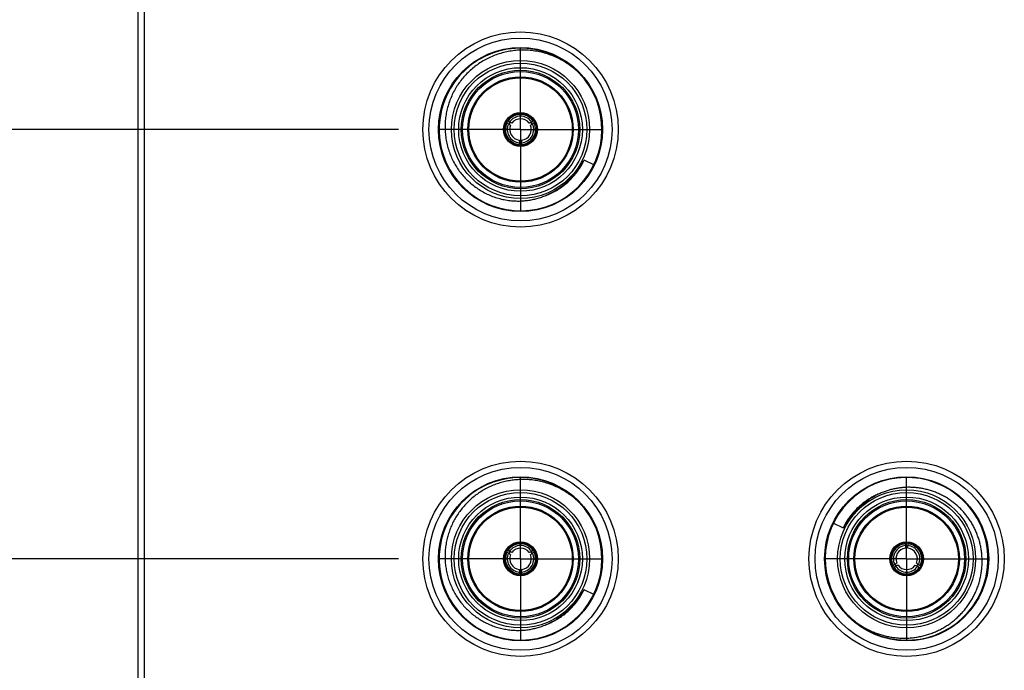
# Model space of a CAD drawing. Header units: inches. Extents: x 0.2 to 16.8, y 0.1 to 10.8.
# Tile 5 of 43: x 3.6 to 5.1, y 5.4 to 6.4. Entities that reach past the tile are written whole.
import ezdxf

# ---------------------------------------------------------------- set-up
doc = ezdxf.new("R2010")
doc.units = ezdxf.units.IN
doc.header["$LTSCALE"] = 0.935
doc.header["$MEASUREMENT"] = 0
doc.linetypes.add('CENTER', pattern=[0.6, 0.375, -0.075, 0.075, -0.075])
doc.layers.get('0').update_dxf_attribs({"linetype": 'CONTINUOUS'})
doc.layers.add('DEFAULT_1', color=7, linetype='CENTER')
doc.layers.add('DIMENSIONS', color=7, linetype='CONTINUOUS')
doc.styles.get("Standard").update_dxf_attribs({"font": 'txt', "width": 0.8})
doc.dimstyles.new('DIMSTYLE_1', dxfattribs={"dimtxt": 0.125, "dimasz": 0.18, "dimexe": 0.18, "dimexo": 0.0625, "dimgap": 0.09, "dimtad": 0, "dimtih": 1, "dimtoh": 1, "dimdec": 3, "dimzin": 4, "dimdsep": 46, "dimtxsty": 'STANDARD', "dimblk": '_FILLED', "dimblk1": '_FILLED', "dimblk2": '_FILLED', "dimcen": 0.09, "dimadec": 0, "dimazin": 0, "dimtp": 0.01, "dimtm": 0.01, "dimtfac": 1, "dimtdec": 3, "dimtofl": 0, "dimtmove": 0, "dimatfit": 3, "dimldrblk": '_FILLED', "dimfxl": 1, "dimtolj": 1, "dimtzin": 4, "dimarcsym": 0})

# ---------------------------------------------------------------- blocks, each defined once
blk = doc.blocks.new('*D2')
at = {"layer": 'DIMENSIONS', "color": 2, "linetype": 'CONTINUOUS'}
blk.add_line((4.2149, 6.2378), (3.1275, 6.2378), dxfattribs=at)
at = {"layer": 'DIMENSIONS', "color": 2, "linetype": 'CONTINUOUS', "width": 0.8}
for s, p in [('[', (2.365, 6.1753)), (']', (2.965, 6.1753)), ('1.581', (1.74, 6.1753)), ('40.16', (2.465, 6.1753)), ('-', (1.64, 6.1753))]:
    blk.add_text(s, height=0.125, dxfattribs=at).set_placement(p)
blk = doc.blocks.new('_FILLED')
at = {"color": 0, "linetype": 'BYBLOCK'}
blk.add_solid([(0, 0), (-1, 0.1736), (-1, -0.1736)], dxfattribs=at)
blk = doc.blocks.new('*D3')
at = {"layer": 'DIMENSIONS', "color": 2, "linetype": 'CONTINUOUS'}
blk.add_line((4.2149, 5.5778), (3.1275, 5.5778), dxfattribs=at)
at = {"layer": 'DIMENSIONS', "color": 2, "linetype": 'CONTINUOUS', "width": 0.8}
for s, p in [('2X -', (1.34, 5.5153)), ('2.241', (1.74, 5.5153)), ('[', (2.365, 5.5153)), ('56.93', (2.465, 5.5153)), (']', (2.965, 5.5153))]:
    blk.add_text(s, height=0.125, dxfattribs=at).set_placement(p)
blk = doc.blocks.new('*D4')
at = {"layer": 'DIMENSIONS', "color": 2, "linetype": 'CONTINUOUS'}
blk.add_line((4.2149, 4.9178), (3.1275, 4.9178), dxfattribs=at)
at = {"layer": 'DIMENSIONS', "color": 2, "linetype": 'CONTINUOUS', "width": 0.8}
for s, p in [('[', (2.365, 4.8553)), (']', (2.965, 4.8553)), ('2X -', (1.34, 4.8553)), ('2.901', (1.74, 4.8553)), ('73.69', (2.465, 4.8553))]:
    blk.add_text(s, height=0.125, dxfattribs=at).set_placement(p)
blk = doc.blocks.new('*D5')
at = {"layer": 'DIMENSIONS', "color": 2, "linetype": 'CONTINUOUS'}
blk.add_line((4.2149, 4.2578), (3.1275, 4.2578), dxfattribs=at)
at = {"layer": 'DIMENSIONS', "color": 2, "linetype": 'CONTINUOUS', "width": 0.8}
for s, p in [('[', (2.365, 4.1953)), (']', (2.965, 4.1953)), ('2X -', (1.34, 4.1953)), ('3.561', (1.74, 4.1953)), ('90.45', (2.465, 4.1953))]:
    blk.add_text(s, height=0.125, dxfattribs=at).set_placement(p)
blk = doc.blocks.new('*D6')
at = {"layer": 'DIMENSIONS', "color": 2, "linetype": 'CONTINUOUS'}
blk.add_line((3.9214, 2.998), (3.1275, 2.998), dxfattribs=at)
at = {"layer": 'DIMENSIONS', "color": 2, "linetype": 'CONTINUOUS', "width": 0.8}
for s, p in [('[', (2.265, 2.9355)), (']', (2.965, 2.9355)), ('2X -', (1.24, 2.9355)), ('4.821', (1.64, 2.9355)), ('122.45', (2.365, 2.9355))]:
    blk.add_text(s, height=0.125, dxfattribs=at).set_placement(p)

msp = doc.modelspace()

# ---------------------------------------------------------------- linework, layer by layer
at = {"color": 7, "linetype": 'CONTINUOUS'}
for p, q in [((3.815, 2.803), (3.815, 7.941)), ((3.825, 3.837), (3.825, 7.907)), ((4.515, 6.1832), (4.5002, 6.1904)), ((4.8831, 5.6324), (4.8978, 5.6252)), ((4.515, 5.5232), (4.5002, 5.5304))]:
    msp.add_line(p, q, dxfattribs=at)
for centre, radius in [((4.4025, 6.2378), 0.15), ((4.4025, 6.2378), 0.1406), ((4.4025, 6.2378), 0.106), ((4.4025, 6.2378), 0.091), ((4.4025, 6.2378), 0.081), ((4.4025, 6.2378), 0.0795), ((4.4025, 6.2378), 0.026), ((4.4025, 5.5778), 0.15), ((4.4025, 5.5778), 0.1406), ((4.9955, 5.5778), 0.15), ((4.9955, 5.5778), 0.1406), ((4.4025, 5.5778), 0.106), ((4.9955, 5.5778), 0.106), ((4.4025, 5.5778), 0.091), ((4.4025, 5.5778), 0.081), ((4.4025, 5.5778), 0.0795), ((4.9955, 5.5778), 0.091), ((4.9955, 5.5778), 0.081), ((4.9955, 5.5778), 0.0795), ((4.4025, 5.5778), 0.026), ((4.9955, 5.5778), 0.026)]:
    msp.add_circle(centre, radius, dxfattribs=at)
at = {"color": 9, "linetype": 'CONTINUOUS'}
for centre, radius in [((4.4025, 6.2378), 0.126), ((4.4025, 6.2378), 0.102), ((4.4025, 6.2378), 0.095), ((4.4025, 6.2378), 0.089), ((4.4025, 5.5778), 0.126), ((4.9955, 5.5778), 0.126), ((4.4025, 5.5778), 0.102), ((4.4025, 5.5778), 0.095), ((4.9955, 5.5778), 0.102), ((4.9955, 5.5778), 0.095), ((4.4025, 5.5778), 0.089), ((4.9955, 5.5778), 0.089)]:
    msp.add_circle(centre, radius, dxfattribs=at)
at = {"color": 7, "linetype": 'CONTINUOUS'}
for centre, radius, start, end in [((4.4025, 6.2378), 0.125, 49.5077, 43.8775), ((4.4025, 6.2378), 0.0232, 33.8689, 146.1311), ((4.4025, 6.2378), 0.0232, 153.8689, 266.1311), ((4.4025, 6.2378), 0.0245, 143.8321, 160.5081), ((4.4025, 6.2378), 0.0204, 154.4295, 265.5705), ((4.4025, 6.2378), 0.0195, 145.0791, 154.9146), ((4.4025, 6.2378), 0.0204, 34.4295, 145.5705), ((4.4025, 6.2378), 0.0165, 36.8708, 143.1292), ((4.4025, 6.2378), 0.0232, 273.8689, 26.1311), ((4.4025, 6.2378), 0.0204, 274.4295, 25.5705), ((4.4025, 6.2378), 0.0195, 25.0854, 34.9209), ((4.4025, 6.2378), 0.0245, 23.8394, 40.5171), ((4.4025, 6.2378), 0.0165, 156.8708, 263.1292), ((4.4025, 6.2378), 0.0165, 276.8708, 23.1292), ((4.4025, 6.2378), 0.0195, 265.0451, 274.9549), ((4.4025, 6.2378), 0.0245, 259.4748, 280.5252), ((4.4025, 5.5778), 0.125, 49.099, 43.8775), ((4.9955, 5.5778), 0.125, 230.0071, 223.8775), ((4.4025, 5.5778), 0.0232, 33.8689, 146.1311), ((4.4025, 5.5778), 0.0249, 41.0226, 138.9774), ((4.4025, 5.5778), 0.0204, 34.4295, 145.5705), ((4.9955, 5.5778), 0.0249, 101.0226, 198.9774), ((4.9955, 5.5778), 0.0232, 93.8689, 206.1311), ((4.9955, 5.5778), 0.0204, 94.4295, 205.5705), ((4.9955, 5.5778), 0.0245, 83.338, 101.0226), ((4.9955, 5.5778), 0.0195, 85.0451, 94.9549), ((4.9955, 5.5778), 0.0232, 333.8689, 86.1311), ((4.9955, 5.5778), 0.0204, 334.4295, 85.5705), ((4.9955, 5.5778), 0.0249, 341.0226, 78.9774), ((4.4025, 5.5778), 0.0249, 161.0226, 258.9774), ((4.4025, 5.5778), 0.0245, 144.4477, 161.0226), ((4.4025, 5.5778), 0.0232, 153.8689, 266.1311), ((4.4025, 5.5778), 0.0204, 154.4295, 265.5705), ((4.4025, 5.5778), 0.0195, 146.9634, 154.9076), ((4.4025, 5.5778), 0.0165, 156.8708, 263.1292), ((4.4025, 5.5778), 0.0165, 36.8708, 143.1292), ((4.4025, 5.5778), 0.0232, 273.8689, 26.1311), ((4.4025, 5.5778), 0.0204, 274.4295, 25.5705), ((4.4025, 5.5778), 0.0165, 276.8708, 23.1292), ((4.4025, 5.5778), 0.0249, 281.0226, 18.9774), ((4.4025, 5.5778), 0.0195, 27.0702, 34.9109), ((4.4025, 5.5778), 0.0245, 24.4516, 41.0226), ((4.9955, 5.5778), 0.0165, 96.8708, 203.1292), ((4.9955, 5.5778), 0.0165, 336.8708, 83.1292), ((4.9955, 5.5778), 0.0245, 203.3376, 221.0226), ((4.9955, 5.5778), 0.0195, 205.1054, 214.8957), ((4.9955, 5.5778), 0.0204, 214.4295, 325.5705), ((4.9955, 5.5778), 0.0165, 216.8708, 323.1292), ((4.9955, 5.5778), 0.0195, 325.1043, 334.8946), ((4.9955, 5.5778), 0.0245, 323.3367, 341.0226), ((4.4025, 5.5778), 0.0245, 264.4484, 281.0226), ((4.4025, 5.5778), 0.0195, 265.0451, 274.9549), ((4.9955, 5.5778), 0.0232, 213.8689, 326.1311), ((4.9955, 5.5778), 0.0249, 221.0226, 318.9774)]:
    msp.add_arc(centre, radius, start, end, dxfattribs=at)
for points, knots in [([(4.4025, 6.3597), (4.3993, 6.3596), (4.393, 6.3592), (4.3836, 6.3577), (4.3743, 6.3556), (4.3653, 6.3528), (4.3565, 6.3492), (4.3481, 6.345), (4.34, 6.3402), (4.3324, 6.3347), (4.3252, 6.3287), (4.3185, 6.3221), (4.3123, 6.315), (4.3068, 6.3076), (4.3019, 6.2997), (4.2976, 6.2915), (4.294, 6.2829), (4.291, 6.2741), (4.2888, 6.2651), (4.2873, 6.256), (4.2865, 6.2469), (4.2865, 6.2408), (4.2866, 6.2378)], [0, 0, 0, 0, 0.050775, 0.101643, 0.152506, 0.203239, 0.253709, 0.304044, 0.354292, 0.404628, 0.454944, 0.505221, 0.555313, 0.605108, 0.654739, 0.704286, 0.753889, 0.803427, 0.852939, 0.902284, 0.951355, 1, 1, 1, 1]), ([(4.4925, 6.3245), (4.4902, 6.3268), (4.4853, 6.3312), (4.4774, 6.3373), (4.469, 6.3427), (4.4601, 6.3475), (4.451, 6.3515), (4.4415, 6.3547), (4.4319, 6.3572), (4.4222, 6.3589), (4.4123, 6.3598), (4.4058, 6.3598), (4.4025, 6.3597)], [0, 0, 0, 0, 0.0995, 0.199656, 0.300293, 0.401113, 0.501925, 0.602474, 0.702466, 0.801914, 0.901022, 1, 1, 1, 1]), ([(4.386, 6.2564), (4.3868, 6.2572), (4.3886, 6.2584), (4.3914, 6.2601), (4.3934, 6.261), (4.3945, 6.2613)], [0, 0, 0, 0, 0.333329, 0.666663, 1, 1, 1, 1]), ([(4.3976, 6.2622), (4.3987, 6.2624), (4.4008, 6.2627), (4.4041, 6.2627), (4.4063, 6.2624), (4.4074, 6.2622)], [0, 0, 0, 0, 0.333333, 0.666667, 1, 1, 1, 1]), ([(4.4105, 6.2613), (4.4116, 6.261), (4.4136, 6.2601), (4.4164, 6.2584), (4.4187, 6.2568), (4.4198, 6.2555), (4.4202, 6.255)], [0, 0, 0, 0, 0.280122, 0.56024, 0.840355, 1, 1, 1, 1]), ([(4.3841, 6.2466), (4.3838, 6.2467), (4.3833, 6.2471), (4.3828, 6.2474), (4.3825, 6.2475)], [0, 0, 0, 0, 0.497121, 1, 1, 1, 1]), ([(4.3832, 6.2507), (4.3835, 6.2506), (4.384, 6.2503), (4.3846, 6.2499), (4.3849, 6.2498)], [0, 0, 0, 0, 0.502685, 1, 1, 1, 1]), ([(4.3838, 6.2538), (4.3837, 6.2535), (4.3835, 6.253), (4.3834, 6.2525), (4.3834, 6.2523)], [0, 0, 0, 0, 0.582492, 1, 1, 1, 1]), ([(4.3873, 6.2443), (4.387, 6.2445), (4.3863, 6.245), (4.3856, 6.2455), (4.3852, 6.2458)], [0, 0, 0, 0, 0.493963, 1, 1, 1, 1]), ([(4.3893, 6.2477), (4.3889, 6.2479), (4.3881, 6.2482), (4.3873, 6.2486), (4.3869, 6.2488)], [0, 0, 0, 0, 0.493959, 1, 1, 1, 1]), ([(4.4157, 6.2477), (4.4161, 6.2479), (4.4169, 6.2482), (4.4177, 6.2486), (4.4181, 6.2488)], [0, 0, 0, 0, 0.493963, 1, 1, 1, 1]), ([(4.4177, 6.2443), (4.418, 6.2445), (4.4187, 6.245), (4.4194, 6.2455), (4.4198, 6.2458)], [0, 0, 0, 0, 0.493959, 1, 1, 1, 1]), ([(4.4193, 6.2493), (4.4196, 6.2495), (4.4201, 6.2498), (4.4207, 6.2501), (4.4209, 6.2503)], [0, 0, 0, 0, 0.497121, 1, 1, 1, 1]), ([(4.4233, 6.248), (4.423, 6.2479), (4.4225, 6.2475), (4.422, 6.2472), (4.4217, 6.2471)], [0, 0, 0, 0, 0.502685, 1, 1, 1, 1]), ([(4.4257, 6.246), (4.4255, 6.2462), (4.4251, 6.2467), (4.4246, 6.2471), (4.4243, 6.2473)], [0, 0, 0, 0, 0.427647, 1, 1, 1, 1]), ([(4.2866, 6.2378), (4.2867, 6.2346), (4.2872, 6.2283), (4.2886, 6.219), (4.2909, 6.2097), (4.2929, 6.2037), (4.294, 6.2007)], [0, 0, 0, 0, 0.248914, 0.49917, 0.749754, 1, 1, 1, 1]), ([(4.3779, 6.2339), (4.3778, 6.2349), (4.3776, 6.2369), (4.3777, 6.24), (4.3779, 6.242), (4.3782, 6.243)], [0, 0, 0, 0, 0.33332, 0.666652, 1, 1, 1, 1]), ([(4.3796, 6.2281), (4.3792, 6.229), (4.3785, 6.2309), (4.3781, 6.2329), (4.3779, 6.2339)], [0, 0, 0, 0, 0.499995, 1, 1, 1, 1]), ([(4.427, 6.2339), (4.4269, 6.2329), (4.4264, 6.2309), (4.4258, 6.229), (4.4254, 6.2281)], [0, 0, 0, 0, 0.500005, 1, 1, 1, 1]), ([(4.4268, 6.243), (4.4271, 6.242), (4.4273, 6.24), (4.4274, 6.2369), (4.4272, 6.2349), (4.427, 6.2339)], [0, 0, 0, 0, 0.333348, 0.66668, 1, 1, 1, 1]), ([(4.3893, 6.2167), (4.3885, 6.2172), (4.3868, 6.2184), (4.3846, 6.2205), (4.3826, 6.2228), (4.3809, 6.2253), (4.38, 6.2272), (4.3796, 6.2281)], [0, 0, 0, 0, 0.200008, 0.400009, 0.600008, 0.800004, 1, 1, 1, 1]), ([(4.4005, 6.2214), (4.4006, 6.221), (4.4006, 6.2201), (4.4007, 6.2193), (4.4008, 6.2188)], [0, 0, 0, 0, 0.493959, 1, 1, 1, 1]), ([(4.4009, 6.2146), (4.4009, 6.215), (4.4009, 6.2156), (4.4009, 6.2162), (4.4009, 6.2165)], [0, 0, 0, 0, 0.502685, 1, 1, 1, 1]), ([(4.413, 6.2153), (4.4121, 6.2148), (4.4106, 6.2142), (4.4091, 6.2139), (4.4085, 6.2138)], [0, 0, 0, 0, 0.643241, 1, 1, 1, 1]), ([(4.4254, 6.2281), (4.425, 6.2272), (4.4241, 6.2253), (4.4224, 6.2228), (4.4204, 6.2205), (4.4182, 6.2184), (4.4165, 6.2172), (4.4156, 6.2167)], [0, 0, 0, 0, 0.199996, 0.399992, 0.599991, 0.799992, 1, 1, 1, 1]), ([(4.294, 6.2007), (4.2951, 6.1978), (4.2976, 6.192), (4.3005, 6.1864), (4.3021, 6.1837)], [0, 0, 0, 0, 0.501102, 1, 1, 1, 1]), ([(4.398, 6.2136), (4.3982, 6.2137), (4.3989, 6.2137), (4.3996, 6.214), (4.3999, 6.2142)], [0, 0, 0, 0, 0.445328, 1, 1, 1, 1]), ([(4.4041, 6.2146), (4.4044, 6.2145), (4.4051, 6.2142), (4.4058, 6.2139), (4.4061, 6.2138)], [0, 0, 0, 0, 0.497411, 1, 1, 1, 1]), ([(4.4839, 6.1674), (4.485, 6.1687), (4.4875, 6.1717), (4.4911, 6.1766), (4.4945, 6.1817), (4.4974, 6.1862), (4.4993, 6.1891), (4.5002, 6.1904)], [0, 0, 0, 0, 0.182929, 0.424369, 0.638986, 0.830108, 1, 1, 1, 1]), ([(4.3021, 6.1837), (4.3037, 6.181), (4.307, 6.1758), (4.3127, 6.1683), (4.319, 6.1614), (4.3258, 6.1549), (4.3332, 6.1491), (4.3409, 6.144), (4.349, 6.1395), (4.3575, 6.1357), (4.3662, 6.1326), (4.3751, 6.1303), (4.3842, 6.1287), (4.3903, 6.1281), (4.3934, 6.128)], [0, 0, 0, 0, 0.083976, 0.167914, 0.251897, 0.336028, 0.419856, 0.503378, 0.586494, 0.669321, 0.752052, 0.83496, 0.917681, 1, 1, 1, 1]), ([(4.4382, 6.1352), (4.441, 6.1363), (4.4466, 6.1387), (4.4545, 6.1429), (4.4622, 6.1478), (4.4694, 6.1532), (4.4761, 6.1591), (4.4808, 6.1639), (4.4833, 6.1667), (4.4839, 6.1674)], [0, 0, 0, 0, 0.159866, 0.32002, 0.480381, 0.640403, 0.800391, 0.953847, 1, 1, 1, 1]), ([(4.4098, 6.1284), (4.4122, 6.1286), (4.4171, 6.1293), (4.4243, 6.1308), (4.4313, 6.1327), (4.436, 6.1344), (4.4382, 6.1352)], [0, 0, 0, 0, 0.249729, 0.499429, 0.749346, 1, 1, 1, 1]), ([(4.4025, 5.6997), (4.3996, 5.6996), (4.3939, 5.6992), (4.3853, 5.698), (4.3769, 5.6962), (4.3686, 5.6939), (4.3605, 5.6909), (4.3527, 5.6874), (4.3451, 5.6833), (4.3379, 5.6787), (4.3311, 5.6737), (4.3246, 5.6681), (4.3185, 5.6621), (4.3129, 5.6557), (4.3078, 5.6489), (4.3032, 5.6419), (4.2991, 5.6345), (4.2955, 5.6268), (4.2926, 5.6189), (4.2902, 5.6109), (4.2884, 5.6027), (4.2871, 5.5944), (4.2865, 5.5861), (4.2865, 5.5805), (4.2866, 5.5778)], [0, 0, 0, 0, 0.046154, 0.092392, 0.138639, 0.184817, 0.230794, 0.276601, 0.322322, 0.368011, 0.413784, 0.459514, 0.505221, 0.550775, 0.596067, 0.641219, 0.686258, 0.731344, 0.776414, 0.821439, 0.866421, 0.911229, 0.955798, 1, 1, 1, 1]), ([(4.4925, 5.6645), (4.4904, 5.6666), (4.4859, 5.6706), (4.4788, 5.6762), (4.4713, 5.6813), (4.4634, 5.6858), (4.4552, 5.6897), (4.4467, 5.693), (4.438, 5.6957), (4.4292, 5.6977), (4.4204, 5.6991), (4.4114, 5.6998), (4.4055, 5.6998), (4.4025, 5.6997)], [0, 0, 0, 0, 0.090424, 0.181406, 0.272812, 0.364454, 0.456105, 0.547691, 0.638897, 0.729643, 0.819944, 0.910026, 1, 1, 1, 1]), ([(4.9894, 5.6873), (4.9874, 5.6871), (4.9833, 5.6866), (4.9773, 5.6856), (4.9714, 5.6842), (4.9655, 5.6824), (4.9617, 5.6811), (4.9598, 5.6803)], [0, 0, 0, 0, 0.199831, 0.39958, 0.599364, 0.799422, 1, 1, 1, 1]), ([(5.1051, 5.6118), (5.1044, 5.6139), (5.1027, 5.6182), (5.0999, 5.6245), (5.0967, 5.6306), (5.0931, 5.6365), (5.0892, 5.6421), (5.085, 5.6475), (5.0805, 5.6526), (5.0756, 5.6575), (5.0705, 5.662), (5.0651, 5.6662), (5.0595, 5.6701), (5.0537, 5.6736), (5.0477, 5.6767), (5.0415, 5.6795), (5.0352, 5.6818), (5.0287, 5.6838), (5.0222, 5.6854), (5.0155, 5.6866), (5.0089, 5.6874), (5.0044, 5.6876), (5.0022, 5.6877)], [0, 0, 0, 0, 0.050852, 0.101534, 0.152048, 0.202356, 0.252616, 0.302866, 0.353126, 0.403497, 0.453831, 0.503991, 0.554031, 0.603907, 0.653599, 0.703183, 0.752711, 0.802286, 0.851932, 0.901476, 0.950838, 1, 1, 1, 1]), ([(4.9598, 5.6803), (4.9576, 5.6795), (4.9535, 5.6778), (4.9474, 5.6747), (4.9414, 5.6714), (4.9357, 5.6676), (4.9302, 5.6636), (4.925, 5.6592), (4.92, 5.6546), (4.9164, 5.6508), (4.9145, 5.6487), (4.9141, 5.6482)], [0, 0, 0, 0, 0.120709, 0.241596, 0.36263, 0.483729, 0.604697, 0.725476, 0.846461, 0.968103, 1, 1, 1, 1]), ([(4.9141, 5.6482), (4.9131, 5.647), (4.9108, 5.6443), (4.9076, 5.64), (4.9046, 5.6357), (4.9021, 5.6318), (4.8999, 5.6283), (4.8985, 5.6262), (4.8978, 5.6252)], [0, 0, 0, 0, 0.169461, 0.379999, 0.563865, 0.726891, 0.871794, 1, 1, 1, 1]), ([(5.1089, 5.5984), (5.1084, 5.6007), (5.1073, 5.6051), (5.1059, 5.6096), (5.1051, 5.6118)], [0, 0, 0, 0, 0.500142, 1, 1, 1, 1]), ([(4.9939, 5.6009), (4.9936, 5.6011), (4.9929, 5.6014), (4.9922, 5.6017), (4.9919, 5.6018)], [0, 0, 0, 0, 0.497411, 1, 1, 1, 1]), ([(4.9971, 5.6009), (4.9971, 5.6006), (4.9971, 5.6), (4.9971, 5.5994), (4.9971, 5.599)], [0, 0, 0, 0, 0.504242, 1, 1, 1, 1]), ([(4.9975, 5.5942), (4.9974, 5.5946), (4.9974, 5.5954), (4.9973, 5.5963), (4.9972, 5.5967)], [0, 0, 0, 0, 0.490247, 1, 1, 1, 1]), ([(5.0002, 5.602), (4.9999, 5.6019), (4.9991, 5.6019), (4.9984, 5.6016), (4.9981, 5.6014)], [0, 0, 0, 0, 0.492286, 1, 1, 1, 1]), ([(5.1114, 5.5778), (5.1113, 5.5801), (5.1111, 5.5847), (5.1102, 5.5916), (5.1094, 5.5961), (5.1089, 5.5984)], [0, 0, 0, 0, 0.331977, 0.665715, 1, 1, 1, 1]), ([(4.3841, 5.5866), (4.3838, 5.5867), (4.3833, 5.5871), (4.3828, 5.5874), (4.3825, 5.5875)], [0, 0, 0, 0, 0.496391, 1, 1, 1, 1]), ([(4.3832, 5.5907), (4.3835, 5.5906), (4.384, 5.5903), (4.3846, 5.5899), (4.3849, 5.5898)], [0, 0, 0, 0, 0.50337, 1, 1, 1, 1]), ([(4.3839, 5.594), (4.3838, 5.5936), (4.3835, 5.5931), (4.3834, 5.5925), (4.3834, 5.5923)], [0, 0, 0, 0, 0.62848, 1, 1, 1, 1]), ([(4.3873, 5.5843), (4.387, 5.5845), (4.3863, 5.585), (4.3856, 5.5855), (4.3852, 5.5858)], [0, 0, 0, 0, 0.492319, 1, 1, 1, 1]), ([(4.3893, 5.5877), (4.3889, 5.5879), (4.3881, 5.5882), (4.3873, 5.5886), (4.3869, 5.5888)], [0, 0, 0, 0, 0.492313, 1, 1, 1, 1]), ([(4.4157, 5.5877), (4.4161, 5.5879), (4.4169, 5.5882), (4.4177, 5.5886), (4.4181, 5.5888)], [0, 0, 0, 0, 0.492319, 1, 1, 1, 1]), ([(4.4177, 5.5843), (4.418, 5.5845), (4.4187, 5.585), (4.4194, 5.5855), (4.4198, 5.5858)], [0, 0, 0, 0, 0.492313, 1, 1, 1, 1]), ([(4.4193, 5.5893), (4.4196, 5.5895), (4.4201, 5.5898), (4.4207, 5.5901), (4.4209, 5.5902)], [0, 0, 0, 0, 0.496391, 1, 1, 1, 1]), ([(4.4233, 5.588), (4.423, 5.5879), (4.4225, 5.5875), (4.422, 5.5872), (4.4217, 5.5871)], [0, 0, 0, 0, 0.50337, 1, 1, 1, 1]), ([(4.4258, 5.5858), (4.4256, 5.586), (4.4252, 5.5867), (4.4246, 5.5871), (4.4243, 5.5873)], [0, 0, 0, 0, 0.479178, 1, 1, 1, 1]), ([(4.2866, 5.5778), (4.2867, 5.5749), (4.2871, 5.5692), (4.2883, 5.5607), (4.2902, 5.5523), (4.2927, 5.5441), (4.2947, 5.5388), (4.2959, 5.5361)], [0, 0, 0, 0, 0.19914, 0.399371, 0.599853, 0.800385, 1, 1, 1, 1]), ([(4.9722, 5.5698), (4.9724, 5.5695), (4.9728, 5.5689), (4.9734, 5.5685), (4.9737, 5.5683)], [0, 0, 0, 0, 0.479178, 1, 1, 1, 1]), ([(4.9747, 5.5676), (4.975, 5.5677), (4.9755, 5.5681), (4.9761, 5.5684), (4.9763, 5.5685)], [0, 0, 0, 0, 0.504242, 1, 1, 1, 1]), ([(4.9787, 5.5663), (4.9784, 5.5661), (4.9779, 5.5658), (4.9774, 5.5655), (4.9771, 5.5653)], [0, 0, 0, 0, 0.495466, 1, 1, 1, 1]), ([(4.9803, 5.5713), (4.98, 5.5711), (4.9793, 5.5706), (4.9786, 5.5701), (4.9782, 5.5698)], [0, 0, 0, 0, 0.490247, 1, 1, 1, 1]), ([(4.9823, 5.5679), (4.9819, 5.5677), (4.9811, 5.5674), (4.9804, 5.567), (4.98, 5.5668)], [0, 0, 0, 0, 0.490255, 1, 1, 1, 1]), ([(4.9955, 5.4559), (4.9979, 5.456), (5.0028, 5.4563), (5.0101, 5.4571), (5.0173, 5.4585), (5.0244, 5.4602), (5.0313, 5.4624), (5.0381, 5.465), (5.0447, 5.4679), (5.0511, 5.4713), (5.0573, 5.475), (5.0633, 5.4791), (5.069, 5.4836), (5.0744, 5.4884), (5.0795, 5.4935), (5.0843, 5.4989), (5.0887, 5.5046), (5.0928, 5.5104), (5.0965, 5.5166), (5.0998, 5.5229), (5.1027, 5.5294), (5.1052, 5.536), (5.1073, 5.5428), (5.109, 5.5498), (5.1103, 5.5567), (5.1111, 5.5638), (5.1115, 5.5708), (5.1115, 5.5755), (5.1114, 5.5778)], [0, 0, 0, 0, 0.039046, 0.078161, 0.117296, 0.156415, 0.195449, 0.23432, 0.27308, 0.311778, 0.350425, 0.389133, 0.427865, 0.466547, 0.505221, 0.543785, 0.582146, 0.620396, 0.65855, 0.696657, 0.734813, 0.77295, 0.811047, 0.849134, 0.887128, 0.924973, 0.962626, 1, 1, 1, 1]), ([(5.0087, 5.5679), (5.0091, 5.5677), (5.0099, 5.5674), (5.0107, 5.567), (5.0111, 5.5668)], [0, 0, 0, 0, 0.490247, 1, 1, 1, 1]), ([(5.0107, 5.5713), (5.011, 5.5711), (5.0117, 5.5706), (5.0124, 5.5701), (5.0128, 5.5698)], [0, 0, 0, 0, 0.490255, 1, 1, 1, 1]), ([(5.0148, 5.5649), (5.0145, 5.565), (5.014, 5.5653), (5.0134, 5.5657), (5.0131, 5.5658)], [0, 0, 0, 0, 0.504242, 1, 1, 1, 1]), ([(5.0139, 5.569), (5.0142, 5.5688), (5.0147, 5.5685), (5.0152, 5.5682), (5.0155, 5.5681)], [0, 0, 0, 0, 0.495466, 1, 1, 1, 1]), ([(4.3978, 5.5536), (4.3981, 5.5537), (4.3989, 5.5537), (4.3996, 5.554), (4.3999, 5.5542)], [0, 0, 0, 0, 0.492286, 1, 1, 1, 1]), ([(4.4005, 5.5614), (4.4006, 5.561), (4.4006, 5.5601), (4.4007, 5.5593), (4.4008, 5.5588)], [0, 0, 0, 0, 0.492313, 1, 1, 1, 1]), ([(4.4009, 5.5546), (4.4009, 5.555), (4.4009, 5.5556), (4.4009, 5.5562), (4.4009, 5.5565)], [0, 0, 0, 0, 0.50337, 1, 1, 1, 1]), ([(4.4041, 5.5546), (4.4044, 5.5545), (4.4051, 5.5542), (4.4058, 5.5539), (4.4061, 5.5538)], [0, 0, 0, 0, 0.497411, 1, 1, 1, 1]), ([(5.0141, 5.5616), (5.0142, 5.562), (5.0145, 5.5625), (5.0146, 5.5631), (5.0146, 5.5633)], [0, 0, 0, 0, 0.62848, 1, 1, 1, 1]), ([(4.2959, 5.5361), (4.297, 5.5335), (4.2994, 5.5284), (4.3022, 5.5235), (4.3037, 5.5211)], [0, 0, 0, 0, 0.501182, 1, 1, 1, 1]), ([(4.3037, 5.5211), (4.3052, 5.5187), (4.3084, 5.514), (4.3136, 5.5073), (4.3193, 5.5011), (4.3255, 5.4953), (4.3321, 5.4899), (4.3391, 5.4851), (4.3463, 5.4809), (4.3538, 5.4772), (4.3616, 5.4741), (4.3696, 5.4716), (4.3777, 5.4698), (4.386, 5.4685), (4.3915, 5.468), (4.3943, 5.4679)], [0, 0, 0, 0, 0.07752, 0.155024, 0.232592, 0.310284, 0.387721, 0.464904, 0.541766, 0.618325, 0.694736, 0.771189, 0.84775, 0.924045, 1, 1, 1, 1]), ([(4.4839, 5.5074), (4.484, 5.5075), (4.4856, 5.5094), (4.4884, 5.5129), (4.492, 5.5179), (4.495, 5.5225), (4.4977, 5.5266), (4.4994, 5.5292), (4.5002, 5.5304)], [0, 0, 0, 0, 0.014243, 0.261471, 0.479607, 0.673547, 0.846329, 1, 1, 1, 1]), ([(4.4382, 5.4752), (4.4408, 5.4762), (4.4458, 5.4784), (4.453, 5.4821), (4.46, 5.4864), (4.4667, 5.4911), (4.473, 5.4963), (4.4787, 5.5017), (4.4823, 5.5055), (4.4839, 5.5074)], [0, 0, 0, 0, 0.144569, 0.289356, 0.434404, 0.579166, 0.72407, 0.869025, 1, 1, 1, 1]), ([(4.9055, 5.4911), (4.9072, 5.4894), (4.9106, 5.4862), (4.9161, 5.4817), (4.9218, 5.4775), (4.9278, 5.4737), (4.9341, 5.4701), (4.9405, 5.467), (4.9471, 5.4642), (4.9538, 5.4618), (4.9606, 5.4598), (4.9675, 5.4582), (4.9745, 5.457), (4.9815, 5.4562), (4.9885, 5.4558), (4.9932, 5.4558), (4.9955, 5.4559)], [0, 0, 0, 0, 0.070995, 0.142354, 0.214006, 0.285896, 0.357906, 0.429914, 0.501924, 0.5738, 0.645393, 0.716707, 0.787741, 0.858564, 0.929315, 1, 1, 1, 1]), ([(4.4098, 5.4684), (4.4122, 5.4686), (4.4171, 5.4693), (4.4243, 5.4708), (4.4313, 5.4727), (4.436, 5.4744), (4.4382, 5.4752)], [0, 0, 0, 0, 0.249729, 0.499429, 0.749346, 1, 1, 1, 1])]:
    msp.add_open_spline(points, degree=3, knots=knots, dxfattribs=at)
for points in [[(4.3945, 6.2613), (4.3955, 6.2617), (4.3965, 6.2619), (4.3976, 6.2622)], [(4.4074, 6.2622), (4.4084, 6.2619), (4.4095, 6.2617), (4.4105, 6.2613)], [(4.3793, 6.246), (4.3792, 6.2459), (4.3792, 6.2459), (4.3792, 6.2458)], [(4.3796, 6.2463), (4.3795, 6.2462), (4.3794, 6.2461), (4.3793, 6.246)], [(4.3798, 6.2466), (4.3797, 6.2465), (4.3797, 6.2464), (4.3796, 6.2463)], [(4.3807, 6.2473), (4.3804, 6.2471), (4.3801, 6.2469), (4.3798, 6.2466)], [(4.3825, 6.2475), (4.3822, 6.2477), (4.3819, 6.2479), (4.3817, 6.248)], [(4.3834, 6.2523), (4.3834, 6.2522), (4.3834, 6.252), (4.3833, 6.2518)], [(4.3839, 6.254), (4.3839, 6.2539), (4.3838, 6.2539), (4.3838, 6.2538)], [(4.3852, 6.2458), (4.3848, 6.2461), (4.3845, 6.2463), (4.3841, 6.2466)], [(4.3842, 6.2544), (4.3848, 6.2551), (4.3854, 6.2558), (4.386, 6.2564)], [(4.3849, 6.2498), (4.3851, 6.2496), (4.3854, 6.2495), (4.3857, 6.2493)], [(4.3869, 6.2488), (4.3865, 6.2489), (4.3861, 6.2491), (4.3857, 6.2493)], [(4.4181, 6.2488), (4.4185, 6.2489), (4.4189, 6.2491), (4.4193, 6.2493)], [(4.4198, 6.2458), (4.4201, 6.2461), (4.4205, 6.2463), (4.4209, 6.2466)], [(4.4202, 6.255), (4.4204, 6.2548), (4.4206, 6.2546), (4.4208, 6.2544)], [(4.4209, 6.2503), (4.4212, 6.2504), (4.4215, 6.2506), (4.4218, 6.2507)], [(4.4217, 6.2471), (4.4214, 6.2469), (4.4211, 6.2467), (4.4209, 6.2466)], [(4.4212, 6.2538), (4.4211, 6.2539), (4.4211, 6.2539), (4.4211, 6.254)], [(4.4213, 6.2533), (4.4213, 6.2535), (4.4212, 6.2536), (4.4212, 6.2538)], [(4.4215, 6.253), (4.4214, 6.2531), (4.4214, 6.2532), (4.4213, 6.2533)], [(4.4216, 6.2518), (4.4216, 6.2522), (4.4216, 6.2526), (4.4215, 6.253)], [(4.4258, 6.2458), (4.4258, 6.2459), (4.4257, 6.2459), (4.4257, 6.246)], [(4.3782, 6.243), (4.3783, 6.2435), (4.3785, 6.2441), (4.3787, 6.2446)], [(4.3787, 6.2446), (4.3788, 6.2448), (4.3789, 6.2451), (4.379, 6.2453)], [(4.426, 6.2453), (4.4261, 6.2451), (4.4262, 6.2448), (4.4263, 6.2446)], [(4.4263, 6.2446), (4.4265, 6.2441), (4.4267, 6.2435), (4.4268, 6.243)], [(4.392, 6.2153), (4.3911, 6.2157), (4.3902, 6.2162), (4.3893, 6.2167)], [(4.3948, 6.2141), (4.3939, 6.2144), (4.3929, 6.2148), (4.392, 6.2153)], [(4.4008, 6.2188), (4.4008, 6.2184), (4.4009, 6.2179), (4.4009, 6.2175)], [(4.4009, 6.2165), (4.4009, 6.2169), (4.4009, 6.2172), (4.4009, 6.2175)], [(4.4041, 6.2175), (4.4041, 6.2179), (4.4042, 6.2184), (4.4042, 6.2188)], [(4.4041, 6.2175), (4.4041, 6.2172), (4.4041, 6.2169), (4.4041, 6.2165)], [(4.4041, 6.2165), (4.4041, 6.2162), (4.4041, 6.2159), (4.4041, 6.2156)], [(4.4041, 6.2156), (4.4041, 6.2153), (4.4041, 6.215), (4.4041, 6.2146)], [(4.4042, 6.2188), (4.4042, 6.2193), (4.4043, 6.2197), (4.4043, 6.2201)], [(4.4043, 6.2201), (4.4044, 6.2204), (4.4044, 6.2207), (4.4044, 6.221)], [(4.4044, 6.221), (4.4044, 6.2212), (4.4044, 6.2213), (4.4045, 6.2214)], [(4.4156, 6.2167), (4.4148, 6.2162), (4.4139, 6.2157), (4.413, 6.2153)], [(4.3973, 6.2137), (4.3965, 6.2138), (4.3956, 6.2139), (4.3948, 6.2141)], [(4.3978, 6.2136), (4.3978, 6.2136), (4.3979, 6.2136), (4.398, 6.2136)], [(4.4061, 6.2138), (4.4062, 6.2137), (4.4064, 6.2137), (4.4065, 6.2137)], [(4.4065, 6.2137), (4.4067, 6.2137), (4.4069, 6.2137), (4.407, 6.2136)], [(4.407, 6.2136), (4.4071, 6.2136), (4.4071, 6.2136), (4.4072, 6.2136)], [(4.4085, 6.2138), (4.4082, 6.2138), (4.408, 6.2137), (4.4077, 6.2137)], [(4.3934, 6.128), (4.3964, 6.1278), (4.3995, 6.1278), (4.4025, 6.1279)], [(4.4025, 6.1279), (4.4049, 6.128), (4.4074, 6.1282), (4.4098, 6.1284)], [(4.9955, 5.6877), (4.9935, 5.6876), (4.9914, 5.6875), (4.9894, 5.6873)], [(5.0022, 5.6877), (4.9999, 5.6878), (4.9977, 5.6878), (4.9955, 5.6877)], [(4.9915, 5.6019), (4.9913, 5.6019), (4.991, 5.6019), (4.9908, 5.602)], [(4.9919, 5.6018), (4.9918, 5.6018), (4.9916, 5.6019), (4.9915, 5.6019)], [(4.9937, 5.5954), (4.9936, 5.5951), (4.9936, 5.5949), (4.9936, 5.5946)], [(4.9938, 5.5967), (4.9938, 5.5963), (4.9937, 5.5959), (4.9937, 5.5954)], [(4.9939, 5.5981), (4.9939, 5.5977), (4.9938, 5.5972), (4.9938, 5.5967)], [(4.9939, 5.6), (4.9939, 5.6003), (4.9939, 5.6006), (4.9939, 5.6009)], [(4.9939, 5.599), (4.9939, 5.5994), (4.9939, 5.5997), (4.9939, 5.6)], [(4.9939, 5.5981), (4.9939, 5.5984), (4.9939, 5.5987), (4.9939, 5.599)], [(4.9971, 5.599), (4.9971, 5.5987), (4.9971, 5.5984), (4.9971, 5.5981)], [(4.9972, 5.5967), (4.9972, 5.5972), (4.9971, 5.5977), (4.9971, 5.5981)], [(4.3796, 5.5863), (4.3795, 5.5862), (4.3793, 5.586), (4.3792, 5.5858)], [(4.3798, 5.5866), (4.3797, 5.5865), (4.3797, 5.5864), (4.3796, 5.5863)], [(4.3807, 5.5873), (4.3804, 5.5871), (4.3801, 5.5869), (4.3798, 5.5866)], [(4.3825, 5.5875), (4.3822, 5.5877), (4.3819, 5.5879), (4.3817, 5.588)], [(4.3834, 5.5923), (4.3834, 5.5922), (4.3834, 5.592), (4.3833, 5.5918)], [(4.3852, 5.5858), (4.3848, 5.5861), (4.3845, 5.5863), (4.3841, 5.5866)], [(4.3849, 5.5898), (4.3851, 5.5896), (4.3854, 5.5895), (4.3857, 5.5893)], [(4.3869, 5.5888), (4.3865, 5.5889), (4.3861, 5.5891), (4.3857, 5.5893)], [(4.4181, 5.5888), (4.4185, 5.5889), (4.4189, 5.5891), (4.4193, 5.5893)], [(4.4198, 5.5858), (4.4201, 5.5861), (4.4205, 5.5863), (4.4209, 5.5866)], [(4.4209, 5.5902), (4.4212, 5.5904), (4.4215, 5.5906), (4.4218, 5.5907)], [(4.4217, 5.5871), (4.4214, 5.5869), (4.4211, 5.5867), (4.4209, 5.5866)], [(4.4213, 5.5933), (4.4213, 5.5935), (4.4212, 5.5938), (4.4211, 5.594)], [(4.4215, 5.593), (4.4214, 5.5931), (4.4214, 5.5932), (4.4213, 5.5933)], [(4.4216, 5.5918), (4.4216, 5.5922), (4.4216, 5.5926), (4.4215, 5.593)], [(4.9936, 5.5946), (4.9936, 5.5944), (4.9936, 5.5943), (4.9935, 5.5942)], [(4.9771, 5.5653), (4.9768, 5.5652), (4.9765, 5.565), (4.9762, 5.5649)], [(4.9763, 5.5685), (4.9766, 5.5687), (4.9769, 5.5688), (4.9771, 5.569)], [(4.9782, 5.5698), (4.9779, 5.5695), (4.9775, 5.5693), (4.9771, 5.569)], [(4.98, 5.5668), (4.9795, 5.5666), (4.9791, 5.5665), (4.9787, 5.5663)], [(5.0111, 5.5668), (5.0115, 5.5666), (5.0119, 5.5665), (5.0123, 5.5663)], [(5.0131, 5.5658), (5.0129, 5.566), (5.0126, 5.5661), (5.0123, 5.5663)], [(5.0128, 5.5698), (5.0132, 5.5695), (5.0135, 5.5693), (5.0139, 5.569)], [(5.0155, 5.5681), (5.0158, 5.5679), (5.0161, 5.5677), (5.0163, 5.5676)], [(5.0173, 5.5683), (5.0176, 5.5685), (5.0179, 5.5687), (5.0182, 5.569)], [(5.0182, 5.569), (5.0183, 5.5691), (5.0183, 5.5692), (5.0184, 5.5693)], [(5.0184, 5.5693), (5.0185, 5.5694), (5.0187, 5.5696), (5.0188, 5.5698)], [(4.4008, 5.5588), (4.4008, 5.5584), (4.4009, 5.5579), (4.4009, 5.5575)], [(4.4009, 5.5565), (4.4009, 5.5569), (4.4009, 5.5572), (4.4009, 5.5575)], [(4.4041, 5.5575), (4.4041, 5.5579), (4.4042, 5.5584), (4.4042, 5.5588)], [(4.4041, 5.5575), (4.4041, 5.5572), (4.4041, 5.5569), (4.4041, 5.5565)], [(4.4041, 5.5565), (4.4041, 5.5562), (4.4041, 5.5559), (4.4041, 5.5556)], [(4.4041, 5.5556), (4.4041, 5.5553), (4.4041, 5.555), (4.4041, 5.5546)], [(4.4042, 5.5588), (4.4042, 5.5593), (4.4043, 5.5597), (4.4043, 5.5601)], [(4.4043, 5.5601), (4.4044, 5.5604), (4.4044, 5.5607), (4.4044, 5.561)], [(4.4044, 5.561), (4.4044, 5.5612), (4.4044, 5.5613), (4.4045, 5.5614)], [(4.4061, 5.5538), (4.4062, 5.5537), (4.4064, 5.5537), (4.4065, 5.5537)], [(4.4065, 5.5537), (4.4067, 5.5537), (4.407, 5.5536), (4.4072, 5.5536)], [(4.9764, 5.5637), (4.9764, 5.5634), (4.9764, 5.563), (4.9765, 5.5626)], [(4.9765, 5.5626), (4.9766, 5.5625), (4.9766, 5.5624), (4.9767, 5.5623)], [(4.9767, 5.5623), (4.9767, 5.5621), (4.9768, 5.5618), (4.9769, 5.5616)], [(5.0146, 5.5633), (5.0146, 5.5634), (5.0146, 5.5636), (5.0147, 5.5637)], [(4.3943, 5.4679), (4.397, 5.4678), (4.3997, 5.4678), (4.4025, 5.4679)], [(4.4025, 5.4679), (4.4049, 5.468), (4.4074, 5.4682), (4.4098, 5.4684)]]:
    msp.add_open_spline(points, degree=3, dxfattribs=at)
at = {"color": 9, "linetype": 'CONTINUOUS'}
for points, knots in [([(4.4793, 6.161), (4.4815, 6.1632), (4.4855, 6.1676), (4.4911, 6.1747), (4.496, 6.1823), (4.4989, 6.1876), (4.5002, 6.1904)], [0, 0, 0, 0, 0.249456, 0.4972, 0.747571, 1, 1, 1, 1]), ([(4.4413, 6.1363), (4.4441, 6.1374), (4.4497, 6.1398), (4.4577, 6.1441), (4.4654, 6.1491), (4.4726, 6.1547), (4.4772, 6.1589), (4.4793, 6.161)], [0, 0, 0, 0, 0.198885, 0.397925, 0.598188, 0.799741, 1, 1, 1, 1]), ([(4.4417, 6.1365), (4.4446, 6.1376), (4.4502, 6.1401), (4.4582, 6.1444), (4.4658, 6.1494), (4.4729, 6.1549), (4.4773, 6.159), (4.4794, 6.1612)], [0, 0, 0, 0, 0.201827, 0.403325, 0.603351, 0.801067, 1, 1, 1, 1]), ([(4.9513, 5.677), (4.9492, 5.676), (4.9451, 5.6741), (4.9393, 5.6708), (4.9336, 5.6671), (4.9283, 5.6632), (4.9232, 5.6589), (4.92, 5.6559), (4.9184, 5.6543)], [0, 0, 0, 0, 0.168446, 0.336369, 0.503391, 0.668824, 0.833653, 1, 1, 1, 1]), ([(4.9215, 5.6573), (4.9199, 5.6557), (4.9167, 5.6526), (4.9122, 5.6476), (4.9081, 5.6424), (4.9043, 5.6369), (4.9009, 5.6312), (4.8988, 5.6272), (4.8978, 5.6252)], [0, 0, 0, 0, 0.16753, 0.333248, 0.498096, 0.664432, 0.831564, 1, 1, 1, 1]), ([(4.4758, 5.4976), (4.4778, 5.4995), (4.4817, 5.5033), (4.4871, 5.5095), (4.492, 5.5161), (4.4964, 5.523), (4.499, 5.5279), (4.5002, 5.5304)], [0, 0, 0, 0, 0.201036, 0.399481, 0.597888, 0.798153, 1, 1, 1, 1]), ([(4.4457, 5.4782), (4.4482, 5.4793), (4.4532, 5.4817), (4.4604, 5.4858), (4.4672, 5.4904), (4.4736, 5.4955), (4.4776, 5.4993), (4.4795, 5.5012)], [0, 0, 0, 0, 0.202063, 0.403346, 0.60301, 0.800737, 1, 1, 1, 1])]:
    msp.add_open_spline(points, degree=3, knots=knots, dxfattribs=at)
at = {"layer": 'DEFAULT_1', "color": 7, "linetype": 'CENTER'}
for p, q in [((4.4025, 6.2378), (4.4025, 6.3629)), ((4.4025, 6.2378), (4.2774, 6.2378)), ((4.4025, 6.2378), (4.4025, 6.1127)), ((4.4025, 6.2378), (4.5276, 6.2378)), ((4.4025, 5.5778), (4.4025, 5.7029)), ((4.9955, 5.5778), (4.9955, 5.7029)), ((4.4025, 5.5778), (4.2774, 5.5778)), ((4.4025, 5.5778), (4.4025, 5.4527)), ((4.4025, 5.5778), (4.5276, 5.5778)), ((4.9955, 5.5778), (4.8704, 5.5778)), ((4.9955, 5.5778), (4.9955, 5.4527)), ((4.9955, 5.5778), (5.1206, 5.5778))]:
    msp.add_line(p, q, dxfattribs=at)

# ---------------------------------------------------------------- dimensions: what is measured, and where the dimension line sits
at = {"layer": 'DIMENSIONS', "color": 2, "linetype": 'CONTINUOUS'}
for feature_location, offset, text, picture, middle in [((3.9214, 2.998), (-0.7939, 0), '2X -<>', '*D6', (2.1525, 2.998)), ((4.2149, 5.5778), (-1.0874, 0), '2X -<>', '*D3', (2.2025, 5.5778)), ((4.2149, 4.9178), (-1.0874, 0), '2X -<>', '*D4', (2.2025, 4.9178)), ((4.2149, 4.2578), (-1.0874, 0), '2X -<>', '*D5', (2.2025, 4.2578)), ((4.2149, 6.2378), (-1.0874, 0), '-<>', '*D2', (2.3525, 6.2378))]:
    dim = msp.add_ordinate_dim(feature_location=feature_location, offset=offset, dtype=0, origin=(3.9839, 7.819), text=text, dimstyle='DIMSTYLE_1', dxfattribs=at)
    dim.commit()
    dim.dimension.update_dxf_attribs({"geometry": picture, "text_midpoint": middle})

doc.saveas('drawing.dxf')
